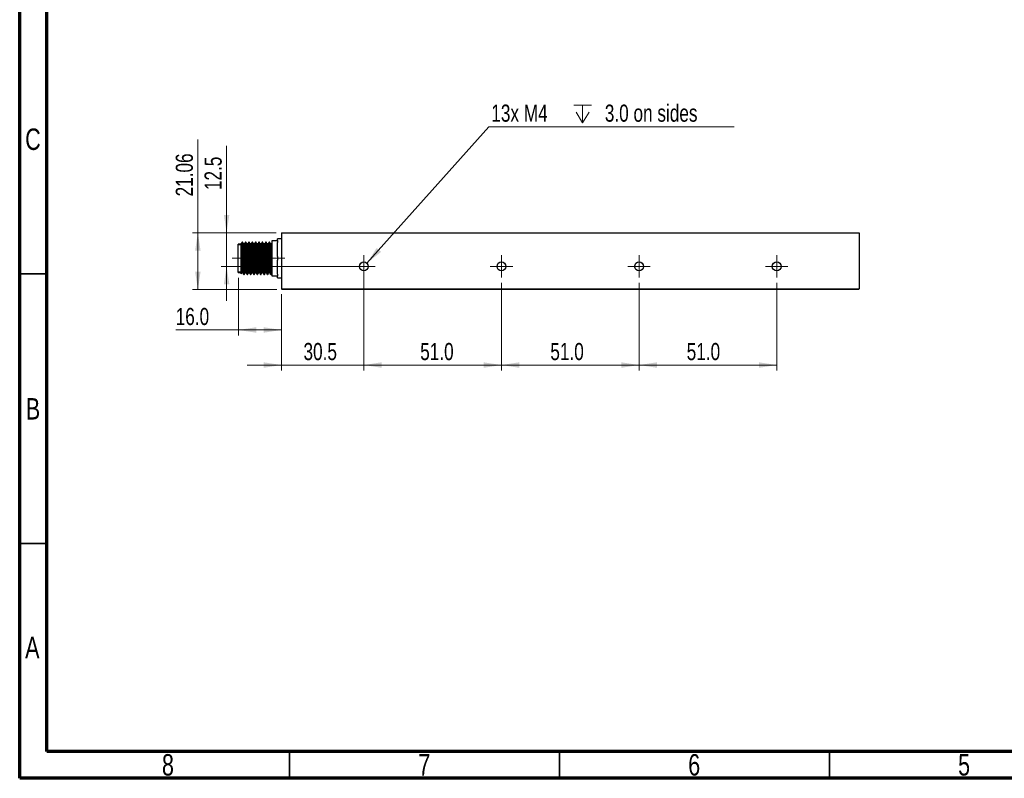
# Model space of a CAD drawing. Header units: millimetres. Extents: x 15 to 415, y 5 to 292.
# Tile 1 of 11: x 15 to 197, y 5 to 146. Entities that reach past the tile are written whole.
import ezdxf

# ---------------------------------------------------------------- set-up
doc = ezdxf.new("R2010")
doc.units = ezdxf.units.MM
doc.linetypes.add('CENTERX2', pattern=[20.32, 12.7, -2.54, 2.54, -2.54])
doc.styles.add('SLDTEXTSTYLE0', font='TXT', dxfattribs={"width": 0.75})
doc.dimstyles.new('SLDDIMSTYLE0', dxfattribs={"dimtxt": 3.175, "dimasz": 3.302, "dimexe": 0, "dimexo": 0.0625, "dimgap": 0.79375, "dimtad": 1, "dimdec": 1, "dimlfac": 2, "dimrnd": 1e-09, "dimzin": 4, "dimdsep": 46, "dimtxsty": 'SLDTEXTSTYLE0', "dimsah": 1, "dimcen": 0.09, "dimadec": 0, "dimazin": 1, "dimtfac": 1, "dimtdec": 1, "dimtofl": 0, "dimtmove": 0, "dimatfit": 3, "dimfxl": 1, "dimfrac": 2, "dimtolj": 1, "dimtzin": 12, "dimarcsym": 0})
doc.dimstyles.new('SLDDIMSTYLE2', dxfattribs={"dimtxt": 3.175, "dimasz": 3.302, "dimexe": 0, "dimexo": 0.0625, "dimgap": 0.79375, "dimtad": 1, "dimdec": 1, "dimlfac": 2, "dimrnd": 1e-09, "dimzin": 12, "dimdsep": 46, "dimtxsty": 'SLDTEXTSTYLE0', "dimsah": 1, "dimcen": 0.09, "dimadec": 0, "dimazin": 3, "dimtfac": 1, "dimtdec": 1, "dimtmove": 0, "dimatfit": 0, "dimfxl": 1, "dimfrac": 2, "dimtolj": 1, "dimtzin": 12, "dimarcsym": 0})
doc.dimstyles.new('SLDDIMSTYLE3', dxfattribs={"dimtxt": 0.18, "dimasz": 3.302, "dimexe": 0, "dimexo": 0.0625, "dimgap": 0, "dimtad": 0, "dimtih": 1, "dimtoh": 1, "dimdec": 0, "dimrnd": 1e-09, "dimzin": 0, "dimdsep": 46, "dimtxsty": 'Standard', "dimsah": 1, "dimcen": 0.09, "dimadec": 0, "dimazin": 0, "dimtfac": 3.302, "dimtdec": 0, "dimtofl": 0, "dimtmove": 0, "dimatfit": 3, "dimfxl": 1, "dimfrac": 2, "dimtolj": 1, "dimtzin": 0, "dimarcsym": 0})
doc.dimstyles.new('SLDDIMSTYLE4', dxfattribs={"dimtxt": 3.175, "dimasz": 3.302, "dimexe": 0, "dimexo": 0.0625, "dimgap": 0.79375, "dimtad": 1, "dimlfac": 2, "dimrnd": 1e-09, "dimzin": 12, "dimdsep": 46, "dimtxsty": 'SLDTEXTSTYLE0', "dimsah": 1, "dimcen": 0.09, "dimadec": 0, "dimazin": 3, "dimtfac": 1, "dimtofl": 0, "dimtmove": 0, "dimatfit": 3, "dimfxl": 1, "dimfrac": 2, "dimtolj": 1, "dimtzin": 12, "dimarcsym": 0})

# ---------------------------------------------------------------- blocks, each defined once
blk = doc.blocks.new('_D_8')
at = {"color": 7, "linetype": 'Continuous', "lineweight": 0}
for p, q in [((53.33, 106.14), (53.33, 122.25)), ((62.51, 106.14), (52.33, 106.14)), ((53.33, 106.14), (53.33, 99.89)), ((77.76, 99.89), (52.33, 99.89)), ((53.33, 99.89), (53.33, 93.54))]:
    blk.add_line(p, q, dxfattribs=at)
at = {"color": 7, "linetype": 'Continuous', "lineweight": 18}
for points in [[(53.33, 106.14), (53.84, 109.44), (52.83, 109.44)], [(53.33, 99.89), (52.83, 96.59), (53.84, 96.59)]]:
    blk.add_solid(points, dxfattribs=at)
at = {"color": 7, "linetype": 'Continuous', "lineweight": 18, "insert": (49.24, 114.04), "char_height": 3.175, "attachment_point": 1, "rotation": 90, "style": 'SLDTEXTSTYLE0'}
blk.add_mtext('12.5', dxfattribs=at)
blk = doc.blocks.new('_D_9')
at = {"color": 7, "linetype": 'Continuous', "lineweight": 0}
for p, q in [((55.51, 97.77), (55.51, 87.11)), ((63.51, 94.74), (63.51, 87.11)), ((55.51, 88.11), (43.9, 88.11)), ((55.51, 88.11), (63.51, 88.11))]:
    blk.add_line(p, q, dxfattribs=at)
at = {"color": 7, "linetype": 'Continuous', "lineweight": 18}
for points in [[(55.51, 88.11), (58.81, 87.6), (58.81, 88.62)], [(63.51, 88.11), (60.2, 88.62), (60.2, 87.6)]]:
    blk.add_solid(points, dxfattribs=at)
at = {"color": 7, "linetype": 'Continuous', "lineweight": 18, "insert": (43.9, 92.2), "char_height": 3.175, "attachment_point": 1, "style": 'SLDTEXTSTYLE0'}
blk.add_mtext('16.0', dxfattribs=at)
blk = doc.blocks.new('_D_10')
at = {"color": 7, "linetype": 'Continuous', "lineweight": 0}
for p, q in [((78.76, 98.89), (78.76, 80.61)), ((63.51, 94.74), (63.51, 80.61)), ((63.51, 81.61), (57.16, 81.61)), ((63.51, 81.61), (78.76, 81.61)), ((78.76, 81.61), (85.11, 81.61))]:
    blk.add_line(p, q, dxfattribs=at)
at = {"color": 7, "linetype": 'Continuous', "lineweight": 18}
for points in [[(63.51, 81.61), (60.2, 82.12), (60.2, 81.1)], [(78.76, 81.61), (82.06, 81.1), (82.06, 82.12)]]:
    blk.add_solid(points, dxfattribs=at)
at = {"color": 7, "linetype": 'Continuous', "lineweight": 18, "insert": (67.58, 85.7), "char_height": 3.175, "attachment_point": 1, "style": 'SLDTEXTSTYLE0'}
blk.add_mtext('30.5', dxfattribs=at)
blk = doc.blocks.new('_D_11')
at = {"color": 7, "linetype": 'Continuous', "lineweight": 0}
for p, q in [((48.01, 106.14), (48.01, 123.42)), ((62.51, 106.14), (47.01, 106.14)), ((48.01, 106.14), (48.01, 95.61)), ((62.63, 95.61), (47.01, 95.61))]:
    blk.add_line(p, q, dxfattribs=at)
at = {"color": 7, "linetype": 'Continuous', "lineweight": 18}
for points in [[(48.01, 106.14), (47.5, 102.84), (48.51, 102.84)], [(48.01, 95.61), (48.51, 98.91), (47.5, 98.91)]]:
    blk.add_solid(points, dxfattribs=at)
at = {"color": 7, "linetype": 'Continuous', "lineweight": 18, "insert": (43.91, 112.87), "char_height": 3.175, "attachment_point": 1, "rotation": 90, "style": 'SLDTEXTSTYLE0'}
blk.add_mtext('21.06', dxfattribs=at)
blk = doc.blocks.new('_D_12')
at = {"color": 7, "linetype": 'Continuous', "lineweight": 0}
for p, q in [((78.76, 96.82), (78.76, 80.61)), ((104.26, 96.82), (104.26, 80.61)), ((78.76, 81.61), (104.26, 81.61))]:
    blk.add_line(p, q, dxfattribs=at)
at = {"color": 7, "linetype": 'Continuous', "lineweight": 18}
for points in [[(78.76, 81.61), (82.06, 81.1), (82.06, 82.12)], [(104.26, 81.61), (100.95, 82.12), (100.95, 81.1)]]:
    blk.add_solid(points, dxfattribs=at)
at = {"color": 7, "linetype": 'Continuous', "lineweight": 18, "insert": (89.2, 85.7), "char_height": 3.175, "attachment_point": 1, "style": 'SLDTEXTSTYLE0'}
blk.add_mtext('51.0', dxfattribs=at)
blk = doc.blocks.new('_D_13')
at = {"color": 7, "linetype": 'Continuous', "lineweight": 0}
for p, q in [((104.26, 96.82), (104.26, 80.61)), ((129.76, 96.82), (129.76, 80.61)), ((104.26, 81.61), (129.76, 81.61))]:
    blk.add_line(p, q, dxfattribs=at)
at = {"color": 7, "linetype": 'Continuous', "lineweight": 18}
for points in [[(104.26, 81.61), (107.56, 81.1), (107.56, 82.12)], [(129.76, 81.61), (126.45, 82.12), (126.45, 81.1)]]:
    blk.add_solid(points, dxfattribs=at)
at = {"color": 7, "linetype": 'Continuous', "lineweight": 18, "insert": (113.31, 85.7), "char_height": 3.175, "attachment_point": 1, "style": 'SLDTEXTSTYLE0'}
blk.add_mtext('51.0', dxfattribs=at)
blk = doc.blocks.new('_D_14')
at = {"color": 7, "linetype": 'Continuous', "lineweight": 0}
for p, q in [((129.76, 96.82), (129.76, 80.61)), ((155.26, 96.82), (155.26, 80.61)), ((129.76, 81.61), (155.26, 81.61))]:
    blk.add_line(p, q, dxfattribs=at)
at = {"color": 7, "linetype": 'Continuous', "lineweight": 18}
for points in [[(129.76, 81.61), (133.06, 81.1), (133.06, 82.12)], [(155.26, 81.61), (151.95, 82.12), (151.95, 81.1)]]:
    blk.add_solid(points, dxfattribs=at)
at = {"color": 7, "linetype": 'Continuous', "lineweight": 18, "insert": (138.57, 85.7), "char_height": 3.175, "attachment_point": 1, "style": 'SLDTEXTSTYLE0'}
blk.add_mtext('51.0', dxfattribs=at)
blk = doc.blocks.new('SW_SYMBOL_HOLE_DEPTH')
at = {"color": 0, "linetype": 'Continuous', "lineweight": 0}
for p, q in [((0, 875), (800, 875)), ((100, 555), (400, 75)), ((400, 875), (400, 75)), ((700, 555), (400, 75))]:
    blk.add_line(p, q, dxfattribs=at)
blk = doc.blocks.new('SW_NOTE_0_4')
at = {"color": 0, "linetype": 'Continuous', "lineweight": 0}
blk.add_line((45.46, 0), (0, 0), dxfattribs=at)
at = {"color": 0, "linetype": 'Continuous', "lineweight": 0, "xscale": 0.0040555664, "yscale": 0.0040555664, "zscale": 0.0040555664}
blk.add_blockref('SW_SYMBOL_HOLE_DEPTH', (15.77, 0.46), dxfattribs=at)
at = {"color": 0, "linetype": 'Continuous', "lineweight": 0, "char_height": 3.175, "attachment_point": 1, "style": 'SLDTEXTSTYLE0'}
for s, insert in [('13x M4', (0.47, 4.12)), ('3.0 on sides', (21.5, 4.12))]:
    blk.add_mtext(s, dxfattribs=dict(at, insert=insert))
blk = doc.blocks.new('SW_CENTERMARKSYMBOL_3')
at = {"color": 0, "linetype": 'Continuous', "lineweight": 18}
for p, q in [((0, 1.25), (0, 2.075)), ((-1.25, 0), (-2.075, 0)), ((0, 0), (-1.25, 0)), ((0, 0), (0, 1.25)), ((0, 0), (0, -1.25)), ((0, 0), (1.25, 0)), ((1.25, 0), (2.075, 0)), ((0, -1.25), (0, -2.075))]:
    blk.add_line(p, q, dxfattribs=at)
blk = doc.blocks.new('SW_CENTERMARKSYMBOL_4')
at = {"color": 0, "linetype": 'Continuous', "lineweight": 18}
for p, q in [((0, 1.25), (0, 2.075)), ((-1.25, 0), (-2.075, 0)), ((0, 0), (-1.25, 0)), ((0, 0), (0, 1.25)), ((0, 0), (0, -1.25)), ((0, 0), (1.25, 0)), ((1.25, 0), (2.075, 0)), ((0, -1.25), (0, -2.075))]:
    blk.add_line(p, q, dxfattribs=at)
blk = doc.blocks.new('SW_CENTERMARKSYMBOL_5')
at = {"color": 0, "linetype": 'Continuous', "lineweight": 18}
for p, q in [((0, 1.25), (0, 2.075)), ((-1.25, 0), (-2.075, 0)), ((0, 0), (-1.25, 0)), ((0, 0), (0, 1.25)), ((0, 0), (0, -1.25)), ((0, 0), (1.25, 0)), ((1.25, 0), (2.075, 0)), ((0, -1.25), (0, -2.075))]:
    blk.add_line(p, q, dxfattribs=at)
blk = doc.blocks.new('SW_CENTERMARKSYMBOL_6')
at = {"color": 0, "linetype": 'Continuous', "lineweight": 18}
for p, q in [((0, 1.25), (0, 2.075)), ((-1.25, 0), (-2.075, 0)), ((0, 0), (-1.25, 0)), ((0, 0), (0, 1.25)), ((0, 0), (0, -1.25)), ((0, 0), (1.25, 0)), ((1.25, 0), (2.075, 0)), ((0, -1.25), (0, -2.075))]:
    blk.add_line(p, q, dxfattribs=at)

msp = doc.modelspace()

# ---------------------------------------------------------------- linework, layer by layer
at = {"color": 7, "linetype": 'Continuous', "lineweight": 70}
for p, q in [((15, 5), (15, 292)), ((20, 10), (20, 287)), ((410, 10), (20, 10)), ((415, 5), (15, 5))]:
    msp.add_line(p, q, dxfattribs=at)
at = {"color": 7, "linetype": 'Continuous', "lineweight": 25}
for p, q in [((63.5056, 106.142), (170.5056, 106.142)), ((63.5056, 106.142), (63.5056, 95.737)), ((170.5056, 106.142), (170.5056, 95.737)), ((56.0056, 104.017), (55.5056, 104.017)), ((55.5056, 98.767), (55.5056, 104.017)), ((56.2712, 104.392), (56.193, 104.392)), ((56.8962, 104.392), (56.818, 104.392)), ((57.5212, 104.392), (57.443, 104.392)), ((58.1462, 104.392), (58.068, 104.392)), ((58.7712, 104.392), (58.693, 104.392)), ((59.3962, 104.392), (59.318, 104.392)), ((60.0212, 104.392), (59.943, 104.392)), ((60.6462, 104.392), (60.568, 104.392)), ((61.2712, 104.392), (61.193, 104.392)), ((61.6228, 104.0537), (61.4695, 104.0537)), ((61.7556, 104.7262), (62.7556, 104.7262)), ((61.7556, 104.1012), (61.7556, 104.7262)), ((61.7556, 102.017), (61.7556, 104.1012)), ((63.5056, 105.017), (62.7556, 105.017)), ((62.7556, 104.6885), (62.7556, 105.017)), ((62.7556, 104.6885), (62.7556, 104.346)), ((62.7556, 101.7345), (62.7556, 104.346)), ((61.7556, 100.767), (61.7556, 102.017)), ((61.7556, 98.6828), (61.7556, 100.767)), ((62.7556, 101.7345), (62.7556, 101.0495)), ((62.7556, 98.4379), (62.7556, 101.0495)), ((55.5056, 98.767), (56.0056, 98.767)), ((61.7556, 98.0578), (61.7556, 98.6828)), ((56.5055, 98.392), (56.5838, 98.392)), ((57.1305, 98.392), (57.2088, 98.392)), ((57.7555, 98.392), (57.8338, 98.392)), ((58.3805, 98.392), (58.4588, 98.392)), ((59.0055, 98.392), (59.0838, 98.392)), ((59.6305, 98.392), (59.7088, 98.392)), ((60.2555, 98.392), (60.3338, 98.392)), ((60.8805, 98.392), (60.9588, 98.392)), ((61.5055, 98.392), (61.5838, 98.392)), ((62.7556, 98.0578), (61.7556, 98.0578)), ((62.7556, 98.4379), (62.7556, 98.0954)), ((62.7556, 97.767), (62.7556, 98.0954)), ((62.7556, 97.767), (63.5056, 97.767)), ((63.5056, 95.737), (170.5056, 95.737)), ((63.6306, 95.612), (63.5056, 95.737)), ((170.3806, 95.612), (63.6306, 95.612)), ((170.5056, 95.737), (170.3806, 95.612))]:
    msp.add_line(p, q, dxfattribs=at)
at = {"color": 7, "linetype": 'Continuous', "lineweight": 18}
for p, q in [((61.7556, 104.142), (61.6737, 104.142)), ((61.7556, 103.892), (55.5056, 103.892)), ((61.7556, 98.892), (55.5056, 98.892)), ((61.728, 98.642), (61.6737, 98.642))]:
    msp.add_line(p, q, dxfattribs=at)
at = {"color": 7, "linetype": 'CENTERX2', "lineweight": 18}
msp.add_line((64.1489, 101.392), (54.386, 101.392), dxfattribs=at)
at = {"color": 7, "linetype": 'Continuous', "lineweight": 35}
for p, q in [((20, 98.5), (15, 98.5)), ((20, 48.5), (15, 48.5)), ((65, 10), (65, 5)), ((115, 10), (115, 5)), ((165, 10), (165, 5))]:
    msp.add_line(p, q, dxfattribs=at)
at = {"color": 7, "linetype": 'Continuous', "lineweight": 25, "flags": 128}
msp.add_lwpolyline([(56.2979, 98.7605), (56.2952, 98.7623), (56.2681, 98.9645), (56.2414, 99.3375), (56.2161, 99.8448), (56.189, 100.4724), (56.1623, 101.1617), (56.137, 101.8552), (56.1306, 102.0221), (56.1106, 102.5139), (56.0909, 102.9609), (56.0657, 103.4632), (56.0389, 103.8304), (56.0118, 104.0257), (56.0056, 104.0448), (56.0056, 104.0448)], dxfattribs=at)
at = {"color": 7, "linetype": 'Continuous', "lineweight": 25}
for centre in [(78.7556, 99.892), (104.2556, 99.892), (129.7556, 99.892), (155.2556, 99.892)]:
    msp.add_circle(centre, 0.825, dxfattribs=at)
for points, knots in [([(56.1877, 104.3872), (56.155, 104.3306), (56.0897, 104.2176), (56.0243, 104.1047), (55.9917, 104.0483)], [0, 0, 0, 0, 0.50106119, 1, 1, 1, 1]), ([(56.0056, 101.1751), (56.0056, 101.3502), (56.0056, 101.5269), (56.0056, 101.8723), (56.0056, 102.0416), (56.0056, 102.2903), (56.0056, 102.3727), (56.0056, 102.533), (56.0056, 102.6108), (56.0056, 102.8379), (56.0056, 102.9807), (56.0056, 103.2482), (56.0056, 103.3691), (56.0056, 103.5306), (56.0056, 103.5812), (56.0056, 103.6758), (56.0056, 103.7199), (56.0056, 103.8394), (56.0056, 103.9031), (56.0056, 103.9987), (56.0056, 104.0305), (56.0056, 104.0448)], [0, 0, 0, 0, 0.125, 0.125, 0.25, 0.25, 0.3125, 0.3125, 0.375, 0.375, 0.5, 0.5, 0.625, 0.625, 0.6875, 0.6875, 0.75, 0.75, 0.875, 0.875, 1, 1, 1, 1]), ([(56.5, 98.4208), (56.4969, 98.4202), (56.4852, 98.4179), (56.4634, 98.6314), (56.4365, 99.0441), (56.4116, 99.6332), (56.3843, 100.3417), (56.3575, 101.1249), (56.3325, 101.9261), (56.3051, 102.6908), (56.2784, 103.3629), (56.2534, 103.9021), (56.226, 104.25), (56.2059, 104.4072), (56.1952, 104.3783), (56.193, 104.3724)], [0, 0, 0, 0, 0.03188413, 0.11857626, 0.2049254, 0.28969483, 0.37642925, 0.46270697, 0.5475091, 0.6342816, 0.72048385, 0.8053268, 0.89213315, 0.97825587, 1, 1, 1, 1]), ([(56.5838, 98.4133), (56.5813, 98.4071), (56.5703, 98.3799), (56.5498, 98.5434), (56.5224, 98.8994), (56.4974, 99.4444), (56.4706, 100.1209), (56.4433, 100.888), (56.4184, 101.6895), (56.3915, 102.4709), (56.3642, 103.1758), (56.3393, 103.7586), (56.3123, 104.1672), (56.289, 104.3809), (56.2759, 104.3704), (56.2712, 104.3667)], [0, 0, 0, 0, 0.02452254, 0.10916284, 0.19436012, 0.27762278, 0.36233708, 0.44749687, 0.53072763, 0.61551194, 0.70063011, 0.78383697, 0.86868726, 0.95375969, 1, 1, 1, 1]), ([(56.4726, 104.0483), (56.4398, 104.1049), (56.3745, 104.2179), (56.3092, 104.3309), (56.2766, 104.3873)], [0, 0, 0, 0, 0.50085779, 1, 1, 1, 1]), ([(56.6228, 104.0537), (56.5967, 104.0537), (56.5456, 104.0537), (56.4945, 104.0537), (56.4695, 104.0537)], [0, 0, 0, 0, 0.51052296, 1, 1, 1, 1]), ([(56.7666, 98.7605), (56.7658, 98.7606), (56.7622, 98.761), (56.746, 98.8668), (56.7209, 99.1167), (56.6927, 99.6643), (56.6659, 100.2642), (56.6386, 100.9448), (56.6137, 101.656), (56.5868, 102.3493), (56.5595, 102.9744), (56.5346, 103.4925), (56.5076, 103.8515), (56.4865, 104.0337), (56.4753, 104.0298), (56.4726, 104.0288)], [0, 0, 0, 0, 0.00939934, 0.03785985, 0.16350264, 0.25216685, 0.34237782, 0.43306347, 0.5216937, 0.61197926, 0.70262057, 0.79122533, 0.8815812, 0.97217378, 1, 1, 1, 1]), ([(56.8127, 104.3872), (56.78, 104.3306), (56.7147, 104.2176), (56.6493, 104.1047), (56.6167, 104.0483)], [0, 0, 0, 0, 0.50094646, 1, 1, 1, 1]), ([(56.9229, 98.7605), (56.922, 98.7608), (56.9125, 98.7643), (56.8931, 98.947), (56.8662, 99.3077), (56.8413, 99.8318), (56.814, 100.4601), (56.7872, 101.1548), (56.7686, 101.6848), (56.7512, 102.1369), (56.7357, 102.5206), (56.7135, 103.021), (56.6908, 103.4919), (56.6639, 103.8543), (56.6406, 104.0439), (56.6274, 104.0346), (56.6228, 104.0313)], [0, 0, 0, 0, 0.00927155, 0.09796105, 0.18629943, 0.27302076, 0.36175355, 0.45001883, 0.53677363, 0.55808771, 0.62320974, 0.68806306, 0.77475871, 0.86316774, 0.95180837, 1, 1, 1, 1]), ([(57.125, 98.4208), (57.1219, 98.4202), (57.1102, 98.4179), (57.0884, 98.6314), (57.0615, 99.0441), (57.0366, 99.6332), (57.0093, 100.3417), (56.9825, 101.1249), (56.9575, 101.9261), (56.9301, 102.6908), (56.9034, 103.3629), (56.8784, 103.9021), (56.851, 104.25), (56.8309, 104.4072), (56.8202, 104.3783), (56.818, 104.3724)], [0, 0, 0, 0, 0.03189131, 0.1185828, 0.20493129, 0.2897001, 0.37643387, 0.46271096, 0.54751246, 0.63428431, 0.72048592, 0.80532824, 0.89213395, 0.97825603, 1, 1, 1, 1]), ([(57.2088, 98.4133), (57.2063, 98.4071), (57.1953, 98.3799), (57.1748, 98.5434), (57.1474, 98.8994), (57.1224, 99.4444), (57.0956, 100.1209), (57.0683, 100.888), (57.0434, 101.6895), (57.0165, 102.4709), (56.9892, 103.1758), (56.9643, 103.7586), (56.9373, 104.1672), (56.914, 104.3809), (56.9009, 104.3704), (56.8962, 104.3667)], [0, 0, 0, 0, 0.02452254, 0.10916284, 0.19436012, 0.27762278, 0.36233708, 0.44749687, 0.53072763, 0.61551194, 0.70063011, 0.78383697, 0.86868726, 0.95375969, 1, 1, 1, 1]), ([(57.0976, 104.0483), (57.0648, 104.1049), (56.9995, 104.2179), (56.9342, 104.3309), (56.9016, 104.3873)], [0, 0, 0, 0, 0.50074682, 1, 1, 1, 1]), ([(57.2478, 104.0537), (57.2218, 104.0537), (57.1706, 104.0537), (57.1195, 104.0537), (57.0945, 104.0537)], [0, 0, 0, 0, 0.51038634, 1, 1, 1, 1]), ([(57.3917, 98.7605), (57.3908, 98.7606), (57.3872, 98.761), (57.371, 98.8668), (57.3459, 99.1167), (57.3177, 99.6643), (57.2909, 100.2642), (57.2636, 100.9448), (57.2387, 101.656), (57.2118, 102.3493), (57.1845, 102.9744), (57.1596, 103.4925), (57.1326, 103.8515), (57.1115, 104.0337), (57.1003, 104.0298), (57.0977, 104.0288)], [0, 0, 0, 0, 0.00942271, 0.03788274, 0.16352337, 0.25218606, 0.34239548, 0.43307958, 0.52170828, 0.6119923, 0.70263205, 0.79123529, 0.88158961, 0.97218063, 1, 1, 1, 1]), ([(57.4377, 104.3872), (57.405, 104.3306), (57.3397, 104.2177), (57.2743, 104.1047), (57.2417, 104.0483)], [0, 0, 0, 0, 0.50083199, 1, 1, 1, 1]), ([(57.5479, 98.7605), (57.547, 98.7608), (57.5375, 98.7643), (57.5181, 98.947), (57.4912, 99.3077), (57.4663, 99.8318), (57.439, 100.4601), (57.4122, 101.1548), (57.3936, 101.6848), (57.3762, 102.1369), (57.3607, 102.5206), (57.3385, 103.021), (57.3158, 103.4919), (57.2889, 103.8543), (57.2656, 104.0438), (57.2524, 104.0345), (57.2478, 104.0313)], [0, 0, 0, 0, 0.00927194, 0.09796324, 0.1863034, 0.27302649, 0.36176106, 0.45002813, 0.53678468, 0.55809919, 0.62322254, 0.68807717, 0.77477457, 0.86318539, 0.95182781, 1, 1, 1, 1]), ([(57.75, 98.4208), (57.7469, 98.4202), (57.7352, 98.4179), (57.7134, 98.6314), (57.6865, 99.0441), (57.6616, 99.6332), (57.6343, 100.3417), (57.6075, 101.1249), (57.5825, 101.9261), (57.5551, 102.6908), (57.5284, 103.3629), (57.5034, 103.9021), (57.476, 104.25), (57.4559, 104.4072), (57.4452, 104.3783), (57.443, 104.3724)], [0, 0, 0, 0, 0.03189849, 0.11858934, 0.20493719, 0.28970537, 0.3764385, 0.46271494, 0.54751582, 0.63428702, 0.72048799, 0.80532969, 0.89213475, 0.9782562, 1, 1, 1, 1]), ([(57.8338, 98.4133), (57.8313, 98.4071), (57.8203, 98.3799), (57.7998, 98.5434), (57.7724, 98.8994), (57.7474, 99.4444), (57.7206, 100.1209), (57.6933, 100.888), (57.6684, 101.6895), (57.6415, 102.4709), (57.6142, 103.1758), (57.5893, 103.7586), (57.5623, 104.1672), (57.539, 104.3809), (57.5259, 104.3704), (57.5212, 104.3667)], [0, 0, 0, 0, 0.02452254, 0.10916284, 0.19436012, 0.27762278, 0.36233708, 0.44749687, 0.53072763, 0.61551194, 0.70063011, 0.78383697, 0.86868726, 0.95375969, 1, 1, 1, 1]), ([(57.7226, 104.0483), (57.6899, 104.1049), (57.6245, 104.2179), (57.5592, 104.3308), (57.5266, 104.3873)], [0, 0, 0, 0, 0.50063549, 1, 1, 1, 1]), ([(57.8728, 104.0537), (57.8468, 104.0537), (57.7956, 104.0537), (57.7445, 104.0537), (57.7195, 104.0537)], [0, 0, 0, 0, 0.51024941, 1, 1, 1, 1]), ([(58.0167, 98.7605), (58.0158, 98.7606), (58.0122, 98.761), (57.996, 98.8668), (57.9709, 99.1167), (57.9427, 99.6643), (57.9159, 100.2642), (57.8886, 100.9448), (57.8637, 101.656), (57.8368, 102.3493), (57.8095, 102.9744), (57.7846, 103.4925), (57.7576, 103.8515), (57.7365, 104.0337), (57.7253, 104.0298), (57.7227, 104.0288)], [0, 0, 0, 0, 0.00944608, 0.03790561, 0.16354409, 0.25220526, 0.34241313, 0.43309568, 0.52172287, 0.61200533, 0.70264353, 0.79124525, 0.88159803, 0.97218749, 1, 1, 1, 1]), ([(58.0627, 104.3872), (58.03, 104.3306), (57.9647, 104.2177), (57.8993, 104.1047), (57.8667, 104.0483)], [0, 0, 0, 0, 0.500717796, 1, 1, 1, 1]), ([(58.1729, 98.7605), (58.172, 98.7608), (58.1625, 98.7643), (58.1431, 98.947), (58.1162, 99.3077), (58.0913, 99.8318), (58.064, 100.4601), (58.0372, 101.1548), (58.0186, 101.6848), (58.0012, 102.1369), (57.9857, 102.5206), (57.9635, 103.021), (57.9408, 103.4919), (57.9139, 103.8543), (57.8906, 104.0438), (57.8774, 104.0345), (57.8728, 104.0313)], [0, 0, 0, 0, 0.00927232, 0.09796541, 0.18630736, 0.2730322, 0.36176857, 0.45003742, 0.53679573, 0.55811066, 0.62323533, 0.68809127, 0.77479043, 0.86320303, 0.95184725, 1, 1, 1, 1]), ([(58.375, 98.4208), (58.3719, 98.4202), (58.3602, 98.4179), (58.3384, 98.6314), (58.3115, 99.0441), (58.2866, 99.6332), (58.2593, 100.3417), (58.2325, 101.1249), (58.2075, 101.9261), (58.1801, 102.6908), (58.1534, 103.3629), (58.1284, 103.9021), (58.101, 104.25), (58.0809, 104.4072), (58.0702, 104.3783), (58.068, 104.3724)], [0, 0, 0, 0, 0.03190567, 0.11859588, 0.20494309, 0.28971063, 0.37644312, 0.46271893, 0.54751917, 0.63428973, 0.72049006, 0.80533113, 0.89213555, 0.97825636, 1, 1, 1, 1]), ([(58.4588, 98.4133), (58.4563, 98.4071), (58.4453, 98.3799), (58.4248, 98.5434), (58.3974, 98.8994), (58.3724, 99.4444), (58.3456, 100.1209), (58.3183, 100.888), (58.2934, 101.6895), (58.2665, 102.4709), (58.2392, 103.1758), (58.2143, 103.7586), (58.1873, 104.1672), (58.164, 104.3809), (58.1509, 104.3704), (58.1462, 104.3667)], [0, 0, 0, 0, 0.02452254, 0.10916284, 0.19436012, 0.27762278, 0.36233708, 0.44749687, 0.53072763, 0.61551194, 0.70063011, 0.78383697, 0.86868726, 0.95375969, 1, 1, 1, 1]), ([(58.3476, 104.0483), (58.3149, 104.1049), (58.2495, 104.2179), (58.1842, 104.3308), (58.1516, 104.3873)], [0, 0, 0, 0, 0.50052379, 1, 1, 1, 1]), ([(58.4978, 104.0537), (58.4718, 104.0537), (58.4206, 104.0537), (58.3695, 104.0537), (58.3445, 104.0537)], [0, 0, 0, 0, 0.51011222, 1, 1, 1, 1]), ([(58.6417, 98.7605), (58.6408, 98.7606), (58.6372, 98.761), (58.621, 98.8667), (58.5959, 99.1167), (58.5677, 99.6643), (58.5409, 100.2642), (58.5136, 100.9448), (58.4887, 101.656), (58.4618, 102.3493), (58.4345, 102.9744), (58.4096, 103.4925), (58.3826, 103.8515), (58.3615, 104.0336), (58.3503, 104.0298), (58.3477, 104.0288)], [0, 0, 0, 0, 0.00946944, 0.03792848, 0.1635648, 0.25222445, 0.34243079, 0.43311178, 0.52173745, 0.61201836, 0.70265501, 0.79125521, 0.88160644, 0.97219435, 1, 1, 1, 1]), ([(58.6877, 104.3872), (58.655, 104.3307), (58.5897, 104.2177), (58.5243, 104.1047), (58.4917, 104.0483)], [0, 0, 0, 0, 0.50060388, 1, 1, 1, 1]), ([(58.7979, 98.7605), (58.797, 98.7608), (58.7875, 98.7643), (58.7681, 98.947), (58.7412, 99.3077), (58.7163, 99.8318), (58.689, 100.4601), (58.6622, 101.1548), (58.6436, 101.6848), (58.6262, 102.1369), (58.6107, 102.5206), (58.5885, 103.021), (58.5658, 103.4919), (58.5389, 103.8543), (58.5156, 104.0438), (58.5024, 104.0345), (58.4978, 104.0313)], [0, 0, 0, 0, 0.00927269, 0.09796757, 0.18631131, 0.2730379, 0.36177606, 0.4500467, 0.53680676, 0.55812213, 0.62324811, 0.68810537, 0.77480628, 0.86322067, 0.95186668, 1, 1, 1, 1]), ([(59, 98.4208), (58.9969, 98.4202), (58.9852, 98.4179), (58.9634, 98.6314), (58.9365, 99.0441), (58.9116, 99.6332), (58.8843, 100.3417), (58.8575, 101.1249), (58.8325, 101.9261), (58.8051, 102.6908), (58.7784, 103.3629), (58.7534, 103.9021), (58.726, 104.25), (58.7059, 104.4072), (58.6952, 104.3783), (58.693, 104.3724)], [0, 0, 0, 0, 0.03191285, 0.11860241, 0.20494898, 0.2897159, 0.37644775, 0.46272291, 0.54752253, 0.63429244, 0.72049214, 0.80533258, 0.89213635, 0.97825652, 1, 1, 1, 1]), ([(59.0838, 98.4133), (59.0813, 98.4071), (59.0703, 98.3799), (59.0498, 98.5434), (59.0224, 98.8994), (58.9974, 99.4444), (58.9706, 100.1209), (58.9433, 100.888), (58.9184, 101.6895), (58.8915, 102.4709), (58.8642, 103.1758), (58.8393, 103.7586), (58.8123, 104.1672), (58.789, 104.3809), (58.7759, 104.3704), (58.7712, 104.3667)], [0, 0, 0, 0, 0.02452254, 0.10916284, 0.19436012, 0.27762278, 0.36233708, 0.44749687, 0.53072763, 0.61551194, 0.70063011, 0.78383697, 0.86868726, 0.95375969, 1, 1, 1, 1]), ([(58.9726, 104.0483), (58.9399, 104.1049), (58.8745, 104.2178), (58.8092, 104.3308), (58.7766, 104.3873)], [0, 0, 0, 0, 0.50041173, 1, 1, 1, 1]), ([(59.1228, 104.0537), (59.0968, 104.0537), (59.0457, 104.0537), (58.9945, 104.0537), (58.9695, 104.0537)], [0, 0, 0, 0, 0.50997482, 1, 1, 1, 1]), ([(59.2667, 98.7605), (59.2658, 98.7606), (59.2622, 98.761), (59.246, 98.8667), (59.2209, 99.1167), (59.1927, 99.6643), (59.1659, 100.2642), (59.1386, 100.9448), (59.1137, 101.656), (59.0868, 102.3493), (59.0595, 102.9744), (59.0346, 103.4925), (59.0076, 103.8515), (58.9865, 104.0336), (58.9753, 104.0297), (58.9727, 104.0288)], [0, 0, 0, 0, 0.00949278, 0.03795134, 0.16358551, 0.25224365, 0.34244843, 0.43312787, 0.52175202, 0.61203139, 0.70266649, 0.79126517, 0.88161485, 0.97220121, 1, 1, 1, 1]), ([(59.3127, 104.3872), (59.28, 104.3307), (59.2147, 104.2177), (59.1493, 104.1047), (59.1167, 104.0483)], [0, 0, 0, 0, 0.50049024, 1, 1, 1, 1]), ([(59.4229, 98.7605), (59.422, 98.7608), (59.4125, 98.7643), (59.3931, 98.947), (59.3662, 99.3077), (59.3413, 99.8318), (59.314, 100.4601), (59.2872, 101.1548), (59.2686, 101.6848), (59.2512, 102.1369), (59.2357, 102.5206), (59.2135, 103.021), (59.1908, 103.4919), (59.1639, 103.8543), (59.1406, 104.0438), (59.1274, 104.0345), (59.1228, 104.0313)], [0, 0, 0, 0, 0.00927304, 0.09796971, 0.18631524, 0.27304359, 0.36178355, 0.45005598, 0.53681779, 0.55813359, 0.62326089, 0.68811946, 0.77482212, 0.86323831, 0.95188611, 1, 1, 1, 1]), ([(59.625, 98.4208), (59.6219, 98.4202), (59.6102, 98.4179), (59.5884, 98.6314), (59.5615, 99.0441), (59.5366, 99.6332), (59.5093, 100.3417), (59.4825, 101.1249), (59.4575, 101.9261), (59.4301, 102.6908), (59.4034, 103.3629), (59.3784, 103.9021), (59.351, 104.25), (59.3309, 104.4072), (59.3202, 104.3783), (59.318, 104.3724)], [0, 0, 0, 0, 0.03192003, 0.11860895, 0.20495488, 0.28972117, 0.37645237, 0.4627269, 0.54752589, 0.63429516, 0.72049421, 0.80533402, 0.89213715, 0.97825668, 1, 1, 1, 1]), ([(59.7088, 98.4133), (59.7063, 98.4071), (59.6953, 98.3799), (59.6748, 98.5434), (59.6474, 98.8994), (59.6224, 99.4444), (59.5956, 100.1209), (59.5683, 100.888), (59.5434, 101.6895), (59.5165, 102.4709), (59.4892, 103.1758), (59.4643, 103.7586), (59.4373, 104.1672), (59.414, 104.3809), (59.4009, 104.3704), (59.3962, 104.3667)], [0, 0, 0, 0, 0.02452254, 0.10916284, 0.19436012, 0.27762278, 0.36233708, 0.44749687, 0.53072763, 0.61551194, 0.70063011, 0.78383697, 0.86868726, 0.95375969, 1, 1, 1, 1]), ([(59.5976, 104.0483), (59.5649, 104.1049), (59.4995, 104.2178), (59.4342, 104.3308), (59.4016, 104.3873)], [0, 0, 0, 0, 0.50029932, 1, 1, 1, 1]), ([(59.7478, 104.0537), (59.7218, 104.0537), (59.6707, 104.0537), (59.6195, 104.0537), (59.5945, 104.0537)], [0, 0, 0, 0, 0.50983724, 1, 1, 1, 1]), ([(59.8917, 98.7605), (59.8908, 98.7606), (59.8872, 98.761), (59.871, 98.8667), (59.8459, 99.1167), (59.8177, 99.6643), (59.7909, 100.2642), (59.7636, 100.9448), (59.7387, 101.656), (59.7118, 102.3493), (59.6845, 102.9744), (59.6596, 103.4925), (59.6326, 103.8515), (59.6115, 104.0336), (59.6003, 104.0297), (59.5977, 104.0288)], [0, 0, 0, 0, 0.00951613, 0.0379742, 0.16360622, 0.25226283, 0.34246607, 0.43314396, 0.52176659, 0.61204442, 0.70267796, 0.79127513, 0.88162326, 0.97220807, 1, 1, 1, 1]), ([(59.9377, 104.3872), (59.905, 104.3307), (59.8397, 104.2177), (59.7744, 104.1048), (59.7417, 104.0483)], [0, 0, 0, 0, 0.5003769, 1, 1, 1, 1]), ([(60.0479, 98.7605), (60.047, 98.7608), (60.0375, 98.7643), (60.0181, 98.947), (59.9912, 99.3077), (59.9663, 99.8318), (59.939, 100.4601), (59.9122, 101.1548), (59.8936, 101.6848), (59.8762, 102.1369), (59.8607, 102.5206), (59.8385, 103.021), (59.8158, 103.4919), (59.7889, 103.8543), (59.7656, 104.0438), (59.7525, 104.0345), (59.7478, 104.0313)], [0, 0, 0, 0, 0.00927337, 0.09797185, 0.18631916, 0.27304927, 0.36179102, 0.45006524, 0.53682881, 0.55814504, 0.62327366, 0.68813354, 0.77483796, 0.86325594, 0.95190553, 1, 1, 1, 1]), ([(60.25, 98.4208), (60.2469, 98.4202), (60.2352, 98.4179), (60.2134, 98.6314), (60.1865, 99.0441), (60.1616, 99.6332), (60.1343, 100.3417), (60.1075, 101.1249), (60.0825, 101.9261), (60.0551, 102.6908), (60.0284, 103.3629), (60.0034, 103.9021), (59.976, 104.25), (59.9559, 104.4072), (59.9452, 104.3783), (59.943, 104.3724)], [0, 0, 0, 0, 0.03192721, 0.11861549, 0.20496078, 0.28972644, 0.376457, 0.46273089, 0.54752924, 0.63429787, 0.72049629, 0.80533546, 0.89213795, 0.97825684, 1, 1, 1, 1]), ([(60.3338, 98.4133), (60.3313, 98.4071), (60.3203, 98.3799), (60.2998, 98.5434), (60.2724, 98.8994), (60.2474, 99.4444), (60.2206, 100.1209), (60.1933, 100.888), (60.1684, 101.6895), (60.1415, 102.4709), (60.1142, 103.1758), (60.0893, 103.7586), (60.0623, 104.1672), (60.039, 104.3809), (60.0259, 104.3704), (60.0212, 104.3667)], [0, 0, 0, 0, 0.02452254, 0.10916284, 0.19436012, 0.27762278, 0.36233708, 0.44749687, 0.53072763, 0.61551194, 0.70063011, 0.78383697, 0.86868726, 0.95375969, 1, 1, 1, 1]), ([(60.2226, 104.0483), (60.1899, 104.1049), (60.1245, 104.2178), (60.0592, 104.3308), (60.0266, 104.3873)], [0, 0, 0, 0, 0.50018657, 1, 1, 1, 1]), ([(60.3728, 104.0537), (60.3468, 104.0537), (60.2957, 104.0537), (60.2445, 104.0537), (60.2195, 104.0537)], [0, 0, 0, 0, 0.509699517, 1, 1, 1, 1]), ([(60.5167, 98.7605), (60.5158, 98.7606), (60.5122, 98.761), (60.496, 98.8667), (60.4709, 99.1167), (60.4427, 99.6643), (60.4159, 100.2642), (60.3886, 100.9448), (60.3637, 101.656), (60.3368, 102.3493), (60.3095, 102.9744), (60.2846, 103.4925), (60.2576, 103.8515), (60.2365, 104.0336), (60.2253, 104.0297), (60.2227, 104.0288)], [0, 0, 0, 0, 0.00953946, 0.03799704, 0.16362691, 0.25228201, 0.34248371, 0.43316004, 0.52178116, 0.61205745, 0.70268944, 0.79128509, 0.88163168, 0.97221494, 1, 1, 1, 1]), ([(60.5627, 104.3872), (60.53, 104.3307), (60.4647, 104.2177), (60.3994, 104.1048), (60.3667, 104.0483)], [0, 0, 0, 0, 0.50026386, 1, 1, 1, 1]), ([(60.6729, 98.7605), (60.672, 98.7608), (60.6625, 98.7643), (60.6431, 98.947), (60.6162, 99.3077), (60.5913, 99.8318), (60.564, 100.4601), (60.5372, 101.1548), (60.5186, 101.6848), (60.5012, 102.1369), (60.4857, 102.5206), (60.4635, 103.021), (60.4408, 103.4919), (60.4139, 103.8542), (60.3906, 104.0438), (60.3775, 104.0345), (60.3728, 104.0313)], [0, 0, 0, 0, 0.0092737, 0.09797397, 0.18632308, 0.27305494, 0.36179849, 0.45007449, 0.53683983, 0.55815649, 0.62328643, 0.68814762, 0.7748538, 0.86327356, 0.95192495, 1, 1, 1, 1]), ([(60.875, 98.4208), (60.8719, 98.4202), (60.8602, 98.4179), (60.8384, 98.6314), (60.8115, 99.0441), (60.7866, 99.6332), (60.7593, 100.3417), (60.7325, 101.1249), (60.7075, 101.9261), (60.6801, 102.6908), (60.6534, 103.3629), (60.6284, 103.9021), (60.601, 104.25), (60.5809, 104.4072), (60.5702, 104.3783), (60.568, 104.3724)], [0, 0, 0, 0, 0.0319344, 0.11862203, 0.20496668, 0.28973171, 0.37646163, 0.46273487, 0.5475326, 0.63430059, 0.72049836, 0.80533691, 0.89213875, 0.978257, 1, 1, 1, 1]), ([(60.9588, 98.4133), (60.9563, 98.4071), (60.9453, 98.3799), (60.9248, 98.5434), (60.8974, 98.8994), (60.8724, 99.4444), (60.8456, 100.1209), (60.8183, 100.888), (60.7934, 101.6895), (60.7665, 102.4709), (60.7392, 103.1758), (60.7143, 103.7586), (60.6873, 104.1672), (60.664, 104.3809), (60.6509, 104.3704), (60.6462, 104.3667)], [0, 0, 0, 0, 0.02452254, 0.10916284, 0.19436012, 0.27762278, 0.36233708, 0.44749687, 0.53072763, 0.61551194, 0.70063011, 0.78383697, 0.86868726, 0.95375969, 1, 1, 1, 1]), ([(60.8476, 104.0483), (60.8149, 104.1048), (60.7495, 104.2178), (60.6842, 104.3308), (60.6516, 104.3873)], [0, 0, 0, 0, 0.50007348, 1, 1, 1, 1]), ([(60.9978, 104.0537), (60.9718, 104.0537), (60.9207, 104.0537), (60.8696, 104.0537), (60.8445, 104.0537)], [0, 0, 0, 0, 0.50956168, 1, 1, 1, 1]), ([(61.1417, 98.7604), (61.1408, 98.7606), (61.1372, 98.761), (61.121, 98.8667), (61.0959, 99.1168), (61.0677, 99.6643), (61.0409, 100.2642), (61.0136, 100.9448), (60.9887, 101.656), (60.9618, 102.3493), (60.9345, 102.9744), (60.9096, 103.4925), (60.8826, 103.8515), (60.8615, 104.0336), (60.8503, 104.0297), (60.8477, 104.0288)], [0, 0, 0, 0, 0.00956278, 0.03801988, 0.1636476, 0.25230119, 0.34250134, 0.43317613, 0.52179573, 0.61207047, 0.70270091, 0.79129505, 0.88164009, 0.9722218, 1, 1, 1, 1]), ([(61.1877, 104.3872), (61.155, 104.3307), (61.0897, 104.2177), (61.0244, 104.1048), (60.9917, 104.0483)], [0, 0, 0, 0, 0.50015113, 1, 1, 1, 1]), ([(61.2979, 98.7605), (61.297, 98.7608), (61.2875, 98.7643), (61.2681, 98.947), (61.2412, 99.3077), (61.2163, 99.8318), (61.189, 100.4601), (61.1622, 101.1548), (61.1436, 101.6848), (61.1262, 102.1369), (61.1107, 102.5206), (61.0885, 103.021), (61.0658, 103.4919), (61.0389, 103.8542), (61.0156, 104.0438), (61.0025, 104.0345), (60.9978, 104.0313)], [0, 0, 0, 0, 0.00927401, 0.09797608, 0.18632698, 0.27306059, 0.36180595, 0.45008374, 0.53685083, 0.55816793, 0.62329919, 0.6881617, 0.77486963, 0.86329119, 0.95194438, 1, 1, 1, 1]), ([(61.5001, 98.4208), (61.4969, 98.4202), (61.4852, 98.4179), (61.4634, 98.6314), (61.4365, 99.0441), (61.4116, 99.6332), (61.3843, 100.3417), (61.3575, 101.1249), (61.3325, 101.9261), (61.3051, 102.6908), (61.2784, 103.3629), (61.2534, 103.9021), (61.226, 104.25), (61.2059, 104.4072), (61.1952, 104.3783), (61.193, 104.3724)], [0, 0, 0, 0, 0.03194158, 0.11862857, 0.20497258, 0.28973699, 0.37646625, 0.46273886, 0.54753596, 0.6343033, 0.72050043, 0.80533835, 0.89213955, 0.97825716, 1, 1, 1, 1]), ([(61.5838, 98.4133), (61.5813, 98.4071), (61.5703, 98.3799), (61.5498, 98.5434), (61.5224, 98.8994), (61.4974, 99.4444), (61.4706, 100.1209), (61.4433, 100.888), (61.4184, 101.6895), (61.3915, 102.4709), (61.3642, 103.1758), (61.3393, 103.7586), (61.3123, 104.1672), (61.289, 104.3809), (61.2759, 104.3704), (61.2712, 104.3667)], [0, 0, 0, 0, 0.02452254, 0.10916284, 0.19436012, 0.27762278, 0.36233708, 0.44749687, 0.53072763, 0.61551194, 0.70063011, 0.78383697, 0.86868726, 0.95375969, 1, 1, 1, 1]), ([(61.4726, 104.0483), (61.4399, 104.1048), (61.3746, 104.2178), (61.3092, 104.3308), (61.2766, 104.3873)], [0, 0, 0, 0, 0.49996006, 1, 1, 1, 1]), ([(61.7556, 98.8059), (61.7428, 98.9182), (61.721, 99.1096), (61.6927, 99.6659), (61.6659, 100.2637), (61.6386, 100.945), (61.6137, 101.6559), (61.5868, 102.3493), (61.5595, 102.9744), (61.5346, 103.4925), (61.5076, 103.8515), (61.4865, 104.0336), (61.4753, 104.0297), (61.4727, 104.0288)], [0, 0, 0, 0, 0.130593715, 0.222751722, 0.31651744, 0.410776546, 0.502899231, 0.596742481, 0.690955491, 0.783051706, 0.876968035, 0.971130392, 1, 1, 1, 1]), ([(61.755, 104.2874), (61.7416, 104.2642), (61.6955, 104.1845), (61.6494, 104.1048), (61.6167, 104.0483)], [0, 0, 0, 0, 0.29128127, 1, 1, 1, 1]), ([(61.7556, 102.0221), (61.7489, 102.1888), (61.7357, 102.5216), (61.7135, 103.0206), (61.6909, 103.492), (61.6639, 103.8542), (61.6406, 104.0438), (61.6275, 104.0345), (61.6228, 104.0313)], [0, 0, 0, 0, 0.1474186, 0.29422891, 0.49048432, 0.69061837, 0.89127668, 1, 1, 1, 1]), ([(56.0056, 98.4982), (56.0056, 98.4937), (56.0056, 98.4796), (56.0056, 98.781), (56.0056, 99.3843), (56.0056, 100.2179), (56.0056, 100.8565), (56.0056, 101.1751)], [0, 0, 0, 0, 0.10564818, 0.33463029, 0.55648416, 0.77866673, 1, 1, 1, 1]), ([(56.1416, 98.7605), (56.1408, 98.7606), (56.1372, 98.761), (56.121, 98.8668), (56.0959, 99.1167), (56.0677, 99.6643), (56.0409, 100.2641), (56.0197, 100.7928), (56.0083, 101.1017), (56.0056, 101.1751)], [0, 0, 0, 0, 0.02032266, 0.08201268, 0.35435164, 0.54653712, 0.7420753, 0.9386424, 1, 1, 1, 1]), ([(56.0185, 98.4908), (56.033, 98.5158), (56.0801, 98.5974), (56.1273, 98.679), (56.1601, 98.7356)], [0, 0, 0, 0, 0.30638424, 1, 1, 1, 1]), ([(56.1417, 98.7518), (56.1677, 98.7521), (56.2198, 98.7528), (56.2719, 98.7521), (56.298, 98.7518)], [0, 0, 0, 0, 0.49870672, 1, 1, 1, 1]), ([(56.3042, 98.7356), (56.3368, 98.6793), (56.4022, 98.5663), (56.4675, 98.4533), (56.5002, 98.3967)], [0, 0, 0, 0, 0.49905352, 1, 1, 1, 1]), ([(56.5891, 98.3967), (56.6217, 98.4531), (56.687, 98.5661), (56.7523, 98.679), (56.7851, 98.7356)], [0, 0, 0, 0, 0.4991422, 1, 1, 1, 1]), ([(56.7667, 98.7518), (56.7927, 98.7521), (56.8448, 98.7527), (56.8969, 98.7521), (56.923, 98.7518)], [0, 0, 0, 0, 0.49884928, 1, 1, 1, 1]), ([(56.9292, 98.7356), (56.9618, 98.6792), (57.0272, 98.5663), (57.0925, 98.4533), (57.1252, 98.3967)], [0, 0, 0, 0, 0.499167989, 1, 1, 1, 1]), ([(57.2141, 98.3967), (57.2467, 98.4531), (57.312, 98.5661), (57.3773, 98.679), (57.4101, 98.7356)], [0, 0, 0, 0, 0.499253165, 1, 1, 1, 1]), ([(57.3917, 98.7518), (57.4177, 98.752), (57.4698, 98.7526), (57.5219, 98.752), (57.548, 98.7518)], [0, 0, 0, 0, 0.49899225, 1, 1, 1, 1]), ([(57.5542, 98.7356), (57.5868, 98.6792), (57.6522, 98.5663), (57.7175, 98.4533), (57.7502, 98.3967)], [0, 0, 0, 0, 0.49928219, 1, 1, 1, 1]), ([(57.8391, 98.3967), (57.8717, 98.4531), (57.937, 98.5661), (58.0024, 98.679), (58.0351, 98.7356)], [0, 0, 0, 0, 0.499364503, 1, 1, 1, 1]), ([(58.0167, 98.7518), (58.0427, 98.752), (58.0948, 98.7525), (58.1469, 98.752), (58.173, 98.7518)], [0, 0, 0, 0, 0.49913557, 1, 1, 1, 1]), ([(58.1792, 98.7356), (58.2118, 98.6792), (58.2772, 98.5663), (58.3425, 98.4533), (58.3752, 98.3967)], [0, 0, 0, 0, 0.49939611, 1, 1, 1, 1]), ([(58.4641, 98.3967), (58.4967, 98.4531), (58.562, 98.5661), (58.6274, 98.6791), (58.6601, 98.7356)], [0, 0, 0, 0, 0.49947621, 1, 1, 1, 1]), ([(58.6417, 98.7518), (58.6677, 98.752), (58.7198, 98.7524), (58.7719, 98.752), (58.798, 98.7518)], [0, 0, 0, 0, 0.4992792, 1, 1, 1, 1]), ([(58.8042, 98.7356), (58.8368, 98.6792), (58.9022, 98.5663), (58.9675, 98.4533), (59.0002, 98.3967)], [0, 0, 0, 0, 0.49950975, 1, 1, 1, 1]), ([(59.0891, 98.3967), (59.1217, 98.4531), (59.187, 98.5661), (59.2524, 98.6791), (59.2851, 98.7356)], [0, 0, 0, 0, 0.499588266, 1, 1, 1, 1]), ([(59.2667, 98.7518), (59.2928, 98.7519), (59.3448, 98.7522), (59.3969, 98.7519), (59.423, 98.7518)], [0, 0, 0, 0, 0.49942307, 1, 1, 1, 1]), ([(59.4292, 98.7356), (59.4619, 98.6792), (59.5272, 98.5662), (59.5925, 98.4533), (59.6252, 98.3967)], [0, 0, 0, 0, 0.49962309, 1, 1, 1, 1]), ([(59.7141, 98.3967), (59.7467, 98.4531), (59.812, 98.5661), (59.8774, 98.6791), (59.9101, 98.7356)], [0, 0, 0, 0, 0.499700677, 1, 1, 1, 1]), ([(59.8917, 98.7518), (59.9178, 98.7519), (59.9698, 98.7521), (60.0219, 98.7519), (60.048, 98.7518)], [0, 0, 0, 0, 0.49956714, 1, 1, 1, 1]), ([(60.0542, 98.7356), (60.0869, 98.6792), (60.1522, 98.5662), (60.2175, 98.4533), (60.2502, 98.3967)], [0, 0, 0, 0, 0.49973613, 1, 1, 1, 1]), ([(60.3391, 98.3967), (60.3717, 98.4532), (60.437, 98.5661), (60.5024, 98.6791), (60.5351, 98.7356)], [0, 0, 0, 0, 0.49981343, 1, 1, 1, 1]), ([(60.5167, 98.7518), (60.5428, 98.7519), (60.5949, 98.752), (60.6469, 98.7519), (60.673, 98.7518)], [0, 0, 0, 0, 0.49971135, 1, 1, 1, 1]), ([(60.6792, 98.7356), (60.7119, 98.6792), (60.7772, 98.5662), (60.8425, 98.4532), (60.8752, 98.3967)], [0, 0, 0, 0, 0.499848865, 1, 1, 1, 1]), ([(60.9641, 98.3967), (60.9967, 98.4532), (61.062, 98.5661), (61.1274, 98.6791), (61.1601, 98.7356)], [0, 0, 0, 0, 0.499926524, 1, 1, 1, 1]), ([(61.1417, 98.7518), (61.1678, 98.7518), (61.2199, 98.7519), (61.2719, 98.7518), (61.298, 98.7518)], [0, 0, 0, 0, 0.49985566, 1, 1, 1, 1]), ([(61.3042, 98.7356), (61.3369, 98.6792), (61.4022, 98.5662), (61.4675, 98.4532), (61.5002, 98.3967)], [0, 0, 0, 0, 0.49996128, 1, 1, 1, 1]), ([(61.5891, 98.3967), (61.6217, 98.4532), (61.6772, 98.5492), (61.7327, 98.6451), (61.7556, 98.6846)], [0, 0, 0, 0, 0.58856424, 1, 1, 1, 1])]:
    msp.add_open_spline(points, degree=3, knots=knots, dxfattribs=at)

# ---------------------------------------------------------------- block references
at = {"color": 7, "linetype": 'Continuous', "lineweight": 0}
for name, p in [('SW_NOTE_0_4', (101.9015, 125.7721)), ('SW_CENTERMARKSYMBOL_3', (78.7556, 99.892)), ('SW_CENTERMARKSYMBOL_4', (104.2556, 99.892)), ('SW_CENTERMARKSYMBOL_5', (129.7556, 99.892)), ('SW_CENTERMARKSYMBOL_6', (155.2556, 99.892))]:
    msp.add_blockref(name, p, dxfattribs=at)

# ---------------------------------------------------------------- texts
at = {"color": 7, "linetype": 'Continuous', "lineweight": 0, "char_height": 3.9688, "attachment_point": 2, "style": 'SLDTEXTSTYLE0'}
for s, insert in [('C', (17.4587, 125.4544)), ('B', (17.4706, 75.4814)), ('A', (17.3397, 31.2314)), ('8', (42.46, 9.4814)), ('7', (89.96, 9.4814)), ('6', (139.96, 9.4814)), ('5', (189.96, 9.4814))]:
    msp.add_mtext(s, dxfattribs=dict(at, insert=insert))

# ---------------------------------------------------------------- dimensions: what is measured, and where the dimension line sits
at = {"color": 7, "linetype": 'Continuous', "lineweight": 18}
for base, p2, dimstyle, picture, middle in [((48.0056, 95.612), (63.6306, 95.612), 'SLDDIMSTYLE4', '_D_11', (48.0056, 118.142)), ((53.3341, 99.892), (78.7556, 99.892), 'SLDDIMSTYLE2', '_D_8', (53.3341, 118.142))]:
    dim = msp.add_linear_dim(base=base, p1=(63.5056, 106.142), p2=p2, angle=90, dimstyle=dimstyle, dxfattribs=at)
    dim.commit()
    dim.dimension.update_dxf_attribs({"geometry": picture, "text_midpoint": middle, "dimtype": 160})
for base, p1, p2, dimstyle, picture, middle in [((63.5056, 88.112), (55.5056, 98.767), (63.5056, 95.737), 'SLDDIMSTYLE0', '_D_9', (48.0056, 88.112)), ((78.7556, 81.612), (63.5056, 95.737), (78.7556, 99.892), 'SLDDIMSTYLE2', '_D_10', (71.6797, 81.612)), ((104.2556, 81.612), (78.7556, 97.817), (104.2556, 97.817), 'SLDDIMSTYLE0', '_D_12', (93.2992, 81.612)), ((129.7556, 81.612), (104.2556, 97.817), (129.7556, 97.817), 'SLDDIMSTYLE0', '_D_13', (117.4111, 81.612)), ((155.2556, 81.612), (129.7556, 97.817), (155.2556, 97.817), 'SLDDIMSTYLE0', '_D_14', (142.6714, 81.612))]:
    dim = msp.add_linear_dim(base=base, p1=p1, p2=p2, dimstyle=dimstyle, dxfattribs=at)
    dim.commit()
    dim.dimension.update_dxf_attribs({"geometry": picture, "text_midpoint": middle, "dimtype": 160})

# ---------------------------------------------------------------- leaders
at = {"color": 7, "linetype": 'Continuous', "lineweight": 0}
msp.add_leader([(79.3336, 100.4806), (101.9015, 125.7721)], dimstyle='SLDDIMSTYLE3', dxfattribs=at)

doc.saveas('drawing.dxf')
